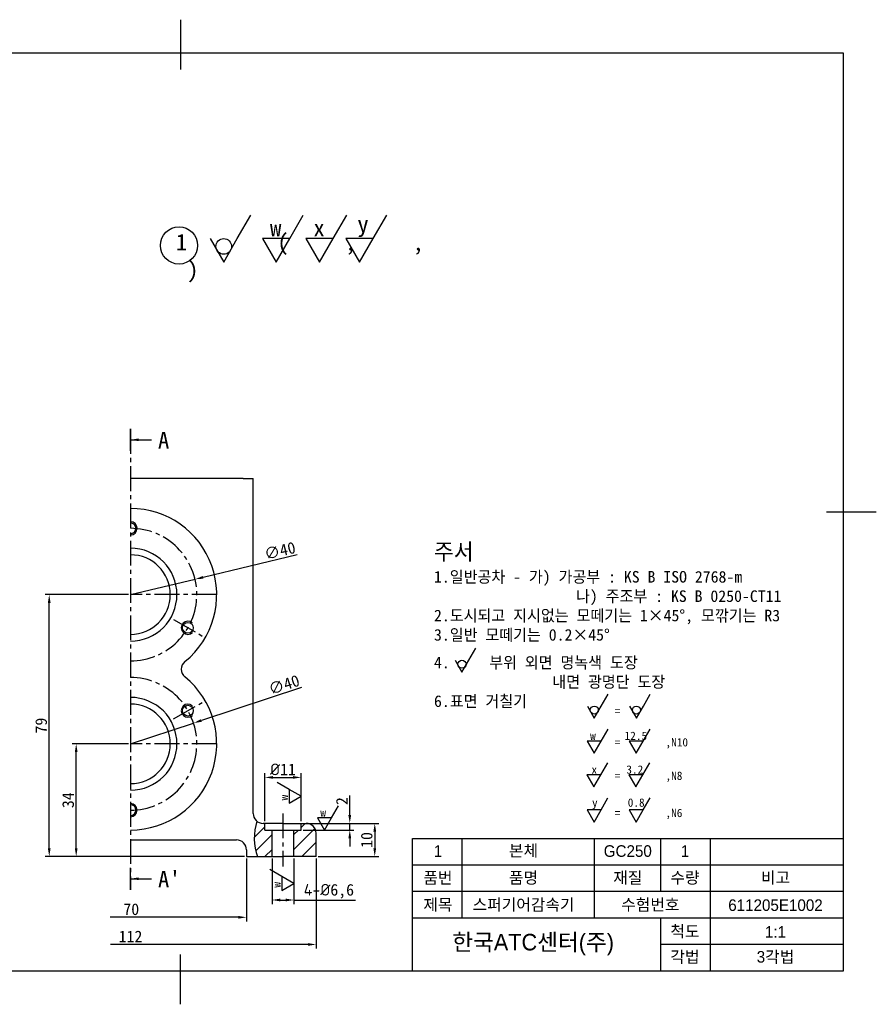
# Model space of a CAD drawing. Header units: millimetres. Extents: x 0 to 420, y 0 to 297.
# Tile 2 of 2: x 162 to 420, y 0 to 297. Entities that reach past the tile are written whole.
import ezdxf

# ---------------------------------------------------------------- set-up
doc = ezdxf.new("R2010")
doc.units = ezdxf.units.MM
doc.header["$LTSCALE"] = 10
doc.linetypes.add('CENTER2', pattern=[1.125, 0.75, -0.125, 0.125, -0.125])
doc.layers.get('0').update_dxf_attribs({"color": 3})
doc.layers.add('중심선', color=1, linetype='CENTER2')
doc.styles.add('주 문자 (ANSI)', font='tahoma.ttf')
doc.dimstyles.new('ISO-25', dxfattribs={"dimtxt": 3.5, "dimasz": 2.5, "dimexe": 1.25, "dimexo": 0.625, "dimtad": 1, "dimtxsty": 'Standard', "dimcen": 2.5, "dimclrd": 1, "dimclre": 1, "dimclrt": 2, "dimadec": 0, "dimazin": 0, "dimtfac": 1, "dimtmove": 0, "dimatfit": 3, "dimfxl": 1, "dimarcsym": 0})

# ---------------------------------------------------------------- blocks, each defined once
blk = doc.blocks.new('*D30')
at = {"color": 1, "lineweight": -2, "transparency": 16777216}
for p, q in [((235.46, 55.2), (235.46, 69.69)), ((237.96, 68.44), (243.96, 68.44)), ((246.46, 55.2), (246.46, 69.69))]:
    blk.add_line(p, q, dxfattribs=at)
at = {"color": 1, "transparency": 16777216}
for points in [[(237.96, 68.85), (237.96, 68.02), (235.46, 68.44)], [(243.96, 68.85), (243.96, 68.02), (246.46, 68.44)]]:
    blk.add_solid(points, dxfattribs=at)
at = {"layer": 'Defpoints', "color": 0, "transparency": 16777216}
for p in [(246.46, 68.44), (235.46, 54.57), (246.46, 54.57)]:
    blk.add_point(p, dxfattribs=at)
at = {"color": 2, "transparency": 16777216, "insert": (240.96, 70.86), "char_height": 3.5, "attachment_point": 5}
blk.add_mtext('{\\fISOCPEUR|b0|i0|c0|p34;%%C}11', dxfattribs=at)
blk = doc.blocks.new('*D31')
at = {"color": 1, "lineweight": -2, "transparency": 16777216}
for p, q in [((237.66, 43.95), (237.66, 30.21)), ((244.26, 43.95), (244.26, 30.21)), ((240.16, 31.46), (241.76, 31.46)), ((244.26, 31.46), (262.85, 31.46))]:
    blk.add_line(p, q, dxfattribs=at)
at = {"color": 1, "transparency": 16777216}
for points in [[(240.16, 31.88), (240.16, 31.04), (237.66, 31.46)], [(241.76, 31.88), (241.76, 31.04), (244.26, 31.46)]]:
    blk.add_solid(points, dxfattribs=at)
at = {"layer": 'Defpoints', "color": 0, "transparency": 16777216}
for p in [(237.66, 44.57), (244.26, 44.57), (244.26, 31.46)]:
    blk.add_point(p, dxfattribs=at)
at = {"color": 2, "transparency": 16777216, "insert": (254.8, 34.1), "char_height": 3.5, "attachment_point": 5}
blk.add_mtext('{\\fISOCPEUR|b0|i0|c0|p34;4-%%C}6,6', dxfattribs=at)
blk = doc.blocks.new('*D32')
at = {"color": 1, "lineweight": -2, "transparency": 16777216}
for p, q in [((261.11, 57.07), (261.11, 63)), ((247.08, 54.57), (262.36, 54.57)), ((261.11, 52.57), (261.11, 54.57)), ((247.08, 52.57), (262.36, 52.57)), ((261.11, 50.07), (261.11, 47.57))]:
    blk.add_line(p, q, dxfattribs=at)
at = {"color": 1, "transparency": 16777216}
for points in [[(260.69, 57.07), (261.53, 57.07), (261.11, 54.57)], [(260.69, 50.07), (261.53, 50.07), (261.11, 52.57)]]:
    blk.add_solid(points, dxfattribs=at)
at = {"layer": 'Defpoints', "color": 0, "transparency": 16777216}
for p in [(246.46, 54.57), (246.46, 52.57), (261.11, 52.57)]:
    blk.add_point(p, dxfattribs=at)
at = {"color": 2, "transparency": 16777216, "insert": (258.73, 61.29), "char_height": 3.5, "attachment_point": 5, "rotation": 90}
blk.add_mtext('2', dxfattribs=at)
blk = doc.blocks.new('*D33')
at = {"color": 1, "lineweight": -2, "transparency": 16777216}
for p, q in [((248.58, 54.57), (269.9, 54.57)), ((268.65, 52.07), (268.65, 47.07)), ((251.58, 44.57), (269.9, 44.57))]:
    blk.add_line(p, q, dxfattribs=at)
at = {"color": 1, "transparency": 16777216}
for points in [[(268.24, 52.07), (269.07, 52.07), (268.65, 54.57)], [(268.24, 47.07), (269.07, 47.07), (268.65, 44.57)]]:
    blk.add_solid(points, dxfattribs=at)
at = {"layer": 'Defpoints', "color": 0, "transparency": 16777216}
for p in [(247.96, 54.57), (250.96, 44.57), (268.65, 44.57)]:
    blk.add_point(p, dxfattribs=at)
at = {"color": 2, "transparency": 16777216, "insert": (266.23, 49.57), "char_height": 3.5, "attachment_point": 5, "rotation": 90}
blk.add_mtext('10', dxfattribs=at)
blk = doc.blocks.new('*D34')
at = {"color": 1, "lineweight": -2, "transparency": 16777216}
for p, q in [((194.33, 78.57), (177.3, 78.57)), ((178.55, 47.07), (178.55, 76.07)), ((229.33, 44.57), (177.3, 44.57))]:
    blk.add_line(p, q, dxfattribs=at)
at = {"color": 1, "transparency": 16777216}
for points in [[(178.14, 76.07), (178.97, 76.07), (178.55, 78.57)], [(178.14, 47.07), (178.97, 47.07), (178.55, 44.57)]]:
    blk.add_solid(points, dxfattribs=at)
at = {"layer": 'Defpoints', "color": 0, "transparency": 16777216}
for p in [(178.55, 78.57), (194.96, 78.57), (229.96, 44.57)]:
    blk.add_point(p, dxfattribs=at)
at = {"color": 2, "transparency": 16777216, "insert": (176.13, 61.57), "char_height": 3.5, "attachment_point": 5, "rotation": 90}
blk.add_mtext('34', dxfattribs=at)
blk = doc.blocks.new('*D35')
at = {"color": 1, "lineweight": -2, "transparency": 16777216}
for p, q in [((194.33, 123.57), (169.17, 123.57)), ((170.42, 47.07), (170.42, 121.07)), ((229.33, 44.57), (169.17, 44.57))]:
    blk.add_line(p, q, dxfattribs=at)
at = {"color": 1, "transparency": 16777216}
for points in [[(170.01, 121.07), (170.84, 121.07), (170.42, 123.57)], [(170.01, 47.07), (170.84, 47.07), (170.42, 44.57)]]:
    blk.add_solid(points, dxfattribs=at)
at = {"layer": 'Defpoints', "color": 0, "transparency": 16777216}
for p in [(170.42, 123.57), (194.96, 123.57), (229.96, 44.57)]:
    blk.add_point(p, dxfattribs=at)
at = {"color": 2, "transparency": 16777216, "insert": (168, 84.07), "char_height": 3.5, "attachment_point": 5, "rotation": 90}
blk.add_mtext('79', dxfattribs=at)

msp = doc.modelspace()

# ---------------------------------------------------------------- hatches: boundary and pattern name
h = msp.add_hatch()
h.set_pattern_fill('ANSI31', color=1)
h.set_pattern_definition([(45, (0, -6.842), (-2.245064, 2.245064), [])])
edge = h.paths.add_edge_path()
edge.add_line((237.657, 52.575), (235.457, 52.575))
edge.add_line((235.457, 52.575), (235.457, 54.575))
edge.add_line((235.457, 54.575), (234.957, 54.575))
edge.add_arc((234.957, 57.575), 3, 231.77771, 270, ccw=False)
edge.add_ellipse((237.495, 50.12), major_axis=(0, 9.543), ratio=0.544747, start_angle=57.71234, end_angle=125.53004)
edge.add_line((233.265, 44.575), (237.657, 44.575))
edge.add_line((237.657, 44.575), (237.657, 52.575))
h = msp.add_hatch()
h.set_pattern_fill('ANSI31', color=1)
h.paths.add_polyline_path([(250.957, 51.575, 0.4142136), (247.957, 54.575), (246.457, 54.575), (246.457, 52.575), (244.257, 52.575), (244.257, 44.575), (250.957, 44.575)])

# ---------------------------------------------------------------- linework, layer by layer
for p, q in [((210, 297), (210, 282)), ((227.177, 230.961), (231.277, 238.062)), ((242.984, 230.961), (247.084, 238.062)), ((256.087, 230.961), (260.187, 238.062)), ((268.154, 230.961), (272.254, 238.062)), ((218.977, 230.961), (223.077, 223.86)), ((223.077, 223.86), (227.177, 230.961)), ((242.984, 230.961), (234.784, 230.961)), ((234.784, 230.961), (238.884, 223.86)), ((238.884, 223.86), (242.984, 230.961)), ((256.087, 230.961), (247.887, 230.961)), ((247.887, 230.961), (251.987, 223.86)), ((251.987, 223.86), (256.087, 230.961)), ((268.154, 230.961), (259.954, 230.961)), ((259.954, 230.961), (264.054, 223.86)), ((264.054, 223.86), (268.154, 230.961)), ((194.957, 166.982), (194.957, 173.575)), ((228.957, 158.575), (194.957, 158.575)), ((228.957, 158.575), (231.957, 158.575)), ((231.957, 57.575), (231.957, 158.575)), ((420, 148.5), (405, 148.5)), ((240.957, 54.575), (234.957, 54.575)), ((235.457, 52.575), (235.457, 54.575)), ((240.957, 54.575), (247.957, 54.575)), ((246.457, 52.575), (246.457, 54.575)), ((235.457, 52.575), (246.457, 52.575)), ((237.657, 44.575), (237.657, 52.575)), ((244.257, 44.575), (244.257, 52.575)), ((250.957, 44.575), (250.957, 51.575)), ((194.957, 49.575), (226.957, 49.575)), ((280, 50), (410, 50)), ((280, 10), (280, 50)), ((229.957, 46.575), (229.957, 44.575)), ((229.957, 44.575), (240.957, 44.575)), ((250.957, 44.575), (240.957, 44.575)), ((194.957, 34.575), (194.957, 41.167)), ((210, 0), (210, 15))]:
    msp.add_line(p, q)
at = {"color": 4}
for p, q in [((10, 287), (410, 287)), ((410, 287), (410, 10)), ((410, 10), (10, 10))]:
    msp.add_line(p, q, dxfattribs=at)
at = {"color": 1}
for p, q in [((245.262, 135.554), (216.845, 128.787)), ((194.957, 123.575), (214.413, 128.208)), ((297.076, 103.79), (299.176, 107.427)), ((292.876, 103.79), (294.976, 100.152)), ((294.976, 100.152), (297.076, 103.79)), ((246.591, 95.577), (216.328, 85.612)), ((337, 89.954), (339.1, 93.592)), ((349.699, 89.954), (351.799, 93.592)), ((332.8, 89.954), (334.9, 86.317)), ((334.9, 86.317), (337, 89.954)), ((345.499, 89.954), (347.599, 86.317)), ((347.599, 86.317), (349.699, 89.954)), ((194.957, 78.575), (213.953, 84.83)), ((336.972, 79.386), (339.072, 83.023)), ((349.67, 79.386), (351.77, 83.023)), ((336.972, 79.386), (332.772, 79.386)), ((332.772, 79.386), (334.872, 75.748)), ((334.872, 75.748), (336.972, 79.386)), ((349.67, 79.386), (345.47, 79.386)), ((345.47, 79.386), (347.57, 75.748)), ((347.57, 75.748), (349.67, 79.386)), ((336.867, 69.208), (338.967, 72.846)), ((349.566, 69.208), (351.666, 72.846)), ((336.867, 69.208), (332.667, 69.208)), ((332.667, 69.208), (334.767, 65.571)), ((334.767, 65.571), (336.867, 69.208)), ((349.566, 69.208), (345.366, 69.208)), ((345.366, 69.208), (347.466, 65.571)), ((347.466, 65.571), (349.566, 69.208)), ((242.819, 64.837), (239.182, 66.937)), ((242.819, 64.837), (242.819, 60.637)), ((246.457, 62.737), (242.819, 64.837)), ((242.819, 60.637), (246.457, 62.737)), ((255.564, 56.212), (257.664, 59.849)), ((336.926, 58.628), (339.026, 62.265)), ((349.624, 58.628), (351.724, 62.265)), ((336.926, 58.628), (332.726, 58.628)), ((332.726, 58.628), (334.826, 54.99)), ((334.826, 54.99), (336.926, 58.628)), ((349.624, 58.628), (345.424, 58.628)), ((345.424, 58.628), (347.524, 54.99)), ((347.524, 54.99), (349.624, 58.628)), ((255.564, 56.212), (251.364, 56.212)), ((251.364, 56.212), (253.464, 52.575)), ((253.464, 52.575), (255.564, 56.212)), ((295, 26), (295, 50)), ((335, 26), (335, 50)), ((355, 34), (355, 50)), ((370, 10), (370, 50)), ((229.957, 43.95), (229.957, 24.99)), ((250.957, 43.95), (250.957, 16.803)), ((410, 42), (280, 42)), ((240.619, 38.529), (236.982, 40.629)), ((240.619, 38.529), (240.619, 34.329)), ((244.257, 36.429), (240.619, 38.529)), ((240.619, 34.329), (244.257, 36.429)), ((410, 34), (280, 34)), ((227.457, 26.24), (188.807, 26.24)), ((410, 26), (280, 26)), ((355, 10), (355, 26)), ((248.457, 18.053), (188.956, 18.053)), ((410, 18), (355, 18))]:
    msp.add_line(p, q, dxfattribs=at)
for centre, radius in [((209.579, 228.906), 5.613), ((223.077, 228.594), 2.367), ((212.277, 113.575), 1.621), ((212.277, 88.575), 1.621)]:
    msp.add_circle(centre, radius)
for centre in [(294.976, 102.577), (334.9, 88.742), (347.599, 88.742)]:
    msp.add_circle(centre, 1.212, dxfattribs=at)
for centre, radius, start, end in [((194.957, 123.575), 26, 309.11674, 90), ((194.957, 143.575), 1.621, 270, 90), ((194.957, 123.575), 14, 270, 90), ((194.957, 123.575), 12, 270, 90), ((213.253, 101.075), 3, 129.11674, 230.88326), ((194.957, 78.575), 26, 270, 50.88326), ((194.957, 78.575), 14, 270, 90), ((194.957, 78.575), 12, 270, 90), ((194.957, 58.575), 1.621, 270, 90), ((234.957, 57.575), 3, 180, 270), ((247.957, 51.575), 3, 0, 90), ((226.957, 46.575), 3, 0, 90)]:
    msp.add_arc(centre, radius, start, end)
for centre, start, end in [((194.957, 143.575), 270, 90), ((212.277, 113.575), 47.86598, 315), ((212.277, 88.575), 47.86598, 315), ((194.957, 58.575), 270, 90)]:
    msp.add_arc(centre, 2, start, end, dxfattribs=at)
msp.add_ellipse((237.495, 50.12), major_axis=(0, 9.543), ratio=0.544747, start_param=1.0072703, end_param=2.1909125, dxfattribs=at)
for points in [[(216.748, 129.192), (216.941, 128.382), (214.413, 128.208)], [(216.197, 86.008), (216.458, 85.216), (213.953, 84.83)], [(227.457, 26.656), (227.457, 25.823), (229.957, 26.24)], [(248.457, 18.47), (248.457, 17.636), (250.957, 18.053)]]:
    msp.add_solid(points, dxfattribs=at)
at = {"layer": '중심선'}
for p, q in [((194.957, 173.575), (194.957, 34.575)), ((220.957, 123.575), (194.957, 123.575)), ((207.947, 116.075), (216.607, 111.075)), ((207.947, 86.075), (216.607, 91.075)), ((220.957, 78.575), (194.957, 78.575)), ((240.957, 57.575), (240.957, 41.575))]:
    msp.add_line(p, q, dxfattribs=at)
for centre in [(194.957, 123.575), (194.957, 78.575)]:
    msp.add_arc(centre, 20, 270, 90, dxfattribs=at)

# ---------------------------------------------------------------- texts
at = {"attachment_point": 1}
for s, width, insert, char_height in [('w', 2.57779, (237.051, 236.696), 5), ('x', 2.57779, (250.155, 236.696), 5), ('y', 2.57779, (263.402, 237.876), 5), ('1        (     ,     ,     )', 86.13771, (208.635, 232.388), 5), ('A', 5.56985, (203.244, 172.647), 5), ('{\\H2x;주서\\P\\H0.7x;\\C2;1.일반공차 - 가) 가공부 : KS B ISO 2768-m\\P                  나) 주조부 : KS B 0250-CT11\\P2.도시되고 지시없는 모떼기는 1×45%%D, 모깎기는 R3\\P3.일반 모떼기는 0.2×45%%D\\P\\H0.42857x;\\P\\H2.3333x;4.     부위 외면 명녹색 도장\\P               내면 광명단 도장\\P6.표면 거칠기}', 117.18262, (286.522, 139.036), 2.5), ('{\\C2;=        }', 45.91041, (341.08, 89.724), 2.5), ('{\\C2;=        ,N10}', 45.91041, (341.08, 80.289), 2.5), ('{\\C2;=        ,N8}', 45.91041, (341.08, 70.203), 2.5), ('{\\C2;=        ,N6}', 45.91041, (341.08, 58.979), 2.5), ("A'", 5.56985, (203.244, 40.24), 5)]:
    msp.add_mtext_dynamic_manual_height_columns(s, width=width, gutter_width=12.5, heights=[0], dxfattribs=dict(at, insert=insert, char_height=char_height))
at = {"color": 2, "char_height": 3.5, "attachment_point": 5}
for insert, rotation in [((240.03, 136.798), 13.39466), ((241.273, 96.376), 18.22615)]:
    msp.add_mtext('∅40', dxfattribs=dict(at, insert=insert, rotation=rotation))
at = {"color": 1, "char_height": 2.5, "attachment_point": 1}
for s, insert in [('w', (333.637, 82.24)), ('12.5', (344.038, 82.24)), ('x', (334.034, 72.062)), ('3.2', (344.563, 72.062)), ('y', (334.208, 62.099)), ('0.8', (344.992, 62.099)), ('w', (252.229, 59.066))]:
    msp.add_mtext_dynamic_manual_height_columns(s, width=2.35441, gutter_width=12.5, heights=[0], dxfattribs=dict(at, insert=insert))
at = {"color": 1, "char_height": 2.5, "attachment_point": 1, "rotation": 90}
for insert in [(239.965, 61.502), (237.765, 35.194)]:
    msp.add_mtext_dynamic_manual_height_columns('w', width=2.35441, gutter_width=12.5, heights=[0], dxfattribs=dict(at, insert=insert))
at = {"color": 2, "char_height": 3.5, "width": 32.53956, "attachment_point": 5, "style": '주 문자 (ANSI)'}
for s, insert in [('\\f굴림|b0|i0;\\H3.5000;1', (287.714, 46.205)), ('\\f굴림|b0|i0;\\H3.5000;본체', (313.55, 46.164)), ('\\f굴림|b0|i0;\\H3.5000;GC250', (345, 46.207)), ('\\f굴림|b0|i0;\\H3.5000;1', (362.254, 46.205)), ('\\f굴림|b0|i0;\\H3.5000;품번', (287.714, 38)), ('\\f굴림|b0|i0;\\H3.5000;품명', (313.55, 38)), ('\\f굴림|b0|i0;\\H3.5000;재질', (345, 38)), ('\\f굴림|b0|i0;\\H3.5000;수량', (362.254, 38)), ('{\\fGulim|b0|i0|c129|p50;\\H1x;비고}', (389.573, 38.035)), ('\\f굴림|b0|i0;\\H3.5000;제목', (287.714, 29.844)), ('\\f굴림|b0|i0;\\H3.5000;스퍼기어감속기', (313.55, 29.844)), ('\\f굴림|b0|i0;\\H3.5000;수험번호', (351.817, 29.844)), ('\\f굴림|b0|i0;\\H3.5000;611205E1002', (389.573, 29.885)), ('\\f굴림|b0|i0;\\H3.5000;척도', (362.254, 21.812)), ('{\\fGulim|b0|i0|c129|p50;\\H1x;1:1}', (389.573, 21.846)), ('\\f굴림|b0|i0;\\H3.5000;각법', (362.254, 14.138)), ('{\\fGulim|b0|i0|c129|p50;\\H1x;3각법}', (389.573, 14.138))]:
    msp.add_mtext(s, dxfattribs=dict(at, insert=insert))
at = {"color": 2, "char_height": 3.5, "attachment_point": 5}
for s, insert in [('70', (195.179, 28.659)), ('112', (194.94, 20.472))]:
    msp.add_mtext(s, dxfattribs=dict(at, insert=insert))
at = {"insert": (316.439, 18), "char_height": 5, "width": 75.71329, "attachment_point": 5, "style": '주 문자 (ANSI)'}
msp.add_mtext('\\f굴림|b0|i0;\\H5.0000;한국ATC센터(주)', dxfattribs=at)

# ---------------------------------------------------------------- dimensions: what is measured, and where the dimension line sits
for base, p1, p2, picture, middle in [((170.422, 123.575), (229.957, 44.575), (194.957, 123.575), '*D35', (168.001, 84.075)), ((178.554, 78.575), (229.957, 44.575), (194.957, 78.575), '*D34', (176.132, 61.575)), ((268.653, 44.575), (247.957, 54.575), (250.957, 44.575), '*D33', (266.229, 49.575))]:
    dim = msp.add_linear_dim(base=base, p1=p1, p2=p2, angle=90, dimstyle='ISO-25')
    dim.commit()
    dim.dimension.update_dxf_attribs({"geometry": picture, "text_midpoint": middle})
for base, p1, p2, text, picture, middle in [((246.457, 68.435), (235.457, 54.575), (246.457, 54.575), '{\\fISOCPEUR|b0|i0|c0|p34;%%C}<>', '*D30', (240.957, 68.435)), ((244.257, 31.461), (237.657, 44.575), (244.257, 44.575), '{\\fISOCPEUR|b0|i0|c0|p34;4-%%C}<>', '*D31', (254.802, 31.461))]:
    dim = msp.add_linear_dim(base=base, p1=p1, p2=p2, text=text, dimstyle='ISO-25')
    dim.commit()
    dim.dimension.update_dxf_attribs({"geometry": picture, "text_midpoint": middle, "dimtype": 160})
dim = msp.add_linear_dim(base=(261.111, 52.575), p1=(246.457, 54.575), p2=(246.457, 52.575), angle=90, dimstyle='ISO-25')
dim.commit()
dim.dimension.update_dxf_attribs({"geometry": '*D32', "text_midpoint": (261.111, 61.288), "dimtype": 160})

# ---------------------------------------------------------------- leaders
for points in [[(194.957, 170.278), (201.314, 170.278)], [(194.957, 37.871), (201.314, 37.871)]]:
    msp.add_leader(points, dimstyle='ISO-25', override={"dimgap": 0.625, "dimtad": 0})

doc.saveas('drawing.dxf')
